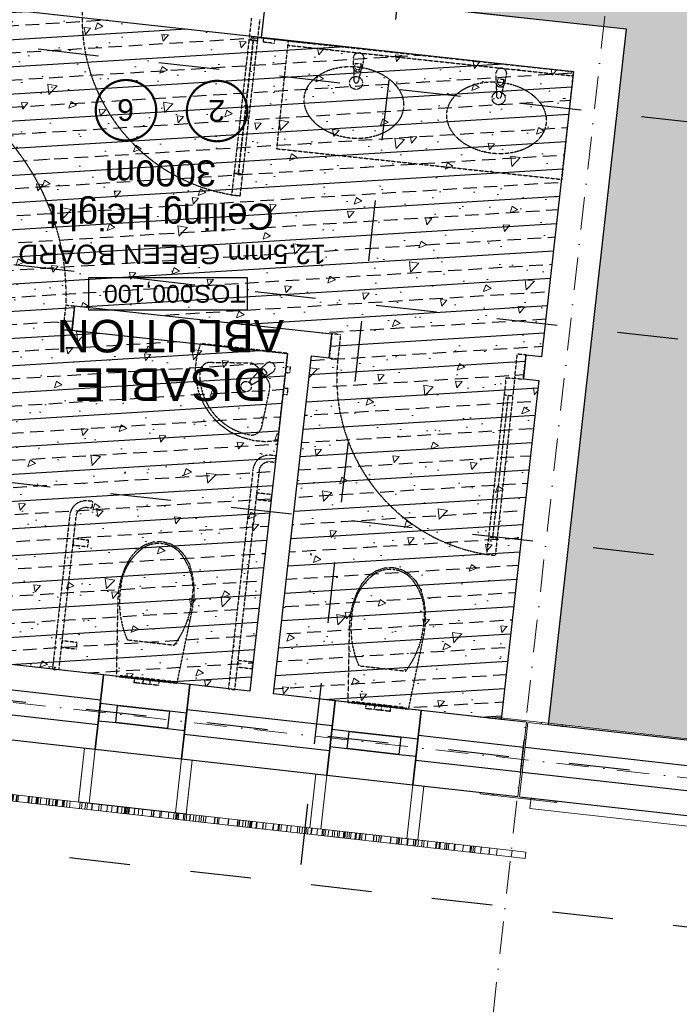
# Model space of a CAD drawing. Header units: millimetres. Extents: x -115474967 to 444143, y -74377 to 241828222.
# Tile 251 of 256: x -457285 to -454244, y 578606 to 583145. Entities that reach past the tile are written whole.
import ezdxf
from ezdxf.enums import TextEntityAlignment as Align

# ---------------------------------------------------------------- set-up
doc = ezdxf.new("R2010")
doc.units = ezdxf.units.MM
doc.header["$MEASUREMENT"] = 0
for name, pattern in [('( Dashed )', [0.75, 0.5, -0.25]), ('Block C$0$DASHED2', [0.375, 0.25, -0.125]), ('Dashed', [280, 140, -140]), ('Dot & Dashed', [280, 150, -60, 0, -70]), ('PHANTOM', [2.5, 1.25, -0.25, 0.25, -0.25, 0.25, -0.25])]:
    doc.linetypes.add(name, pattern=pattern)
for name, color, linetype in [('0-HACH', 9, 'Continuous'), ('00-1 FloorFinish', 1, 'Continuous'), ('00-1 FloorLevel', 7, 'Continuous'), ('00-2 Roof Lines', 8, 'Dashed'), ('00-2 Walls', 4, 'Continuous'), ('00-2 Windows', 1, 'Continuous'), ('00-3 Elev 01', 7, 'Continuous'), ('00-5 Grid 01', 9, 'PHANTOM'), ('A-DOOR NUMBERS', 7, 'Continuous')]:
    doc.layers.add(name, color=color, linetype=linetype)
for name, color, linetype, lineweight in [('00-1 Labels', 4, 'Continuous', 35), ('1HATCH', 8, 'Continuous', 0), ('2 Windows', 1, 'Continuous', 25), ('A_BEAMS_Pen_No__3', 7, 'Continuous', 15), ('A_COLUMNS_Pen_No__3', 7, 'Continuous', 15), ('B_FURN FIXED_Pen_No__86', 255, 'Continuous', 20)]:
    doc.layers.add(name, color=color, linetype=linetype, lineweight=lineweight)
doc.layers.add('0_cons_01', color=40, linetype='Continuous', lineweight=0, plot=False)
doc.layers.add('A_COLUMNS_Pen_No__7', color=7, linetype='Continuous', lineweight=5, true_color=0x3f3f3f)
doc.styles.add('ARIAL', font='arial.ttf')
doc.styles.add('GENERATED_STYLE_2', font='arial.ttf')

# ---------------------------------------------------------------- blocks, each defined once
blk = doc.blocks.new('LASER CUT SCREEN[7]', base_point=(-27509.6, 77928.2))
at = {"layer": 'A_BEAMS_Pen_No__3', "color": 7, "linetype": 'Continuous', "lineweight": 15}
for p, q in [((-30292.2, 78239.9), (-30288.9, 78269.8)), ((-30225, 78262.6), (-30288.9, 78269.8)), ((-30228.4, 78232.8), (-30292.2, 78239.9)), ((-30228.4, 78232.8), (-30225, 78262.6)), ((-29323.8, 78131.4), (-30228.4, 78232.8)), ((-29320.5, 78161.2), (-30225, 78262.6)), ((-30159.9, 78225.1), (-30156.6, 78254.9)), ((-30126.7, 78221.4), (-30123.4, 78251.2)), ((-30125.2, 78221.2), (-30121.9, 78251)), ((-30087, 78217), (-30083.7, 78246.8)), ((-30086.9, 78216.9), (-30083.6, 78246.8)), ((-30058.5, 78213.8), (-30055.1, 78243.6)), ((-30051, 78212.9), (-30047.6, 78242.7)), ((-30042.6, 78212), (-30039.2, 78241.8)), ((-30040.5, 78211.7), (-30037.2, 78241.6)), ((-30037.5, 78211.4), (-30034.1, 78241.2)), ((-30004.2, 78207.7), (-30000.8, 78237.5)), ((-29966.9, 78203.5), (-29963.5, 78233.3)), ((-29965.4, 78203.3), (-29962, 78233.1)), ((-29963.1, 78203.1), (-29959.8, 78232.9)), ((-29936.9, 78200.1), (-29933.5, 78229.9)), ((-29930, 78199.4), (-29926.7, 78229.2)), ((-29928.2, 78199.2), (-29924.9, 78229)), ((-29927.5, 78199.1), (-29924.2, 78228.9)), ((-29920.6, 78198.3), (-29917.2, 78228.1)), ((-29898.5, 78195.8), (-29895.2, 78225.6)), ((-29897, 78195.7), (-29893.6, 78225.5)), ((-29893.9, 78195.3), (-29890.6, 78225.1)), ((-29882.6, 78194.1), (-29879.3, 78223.9)), ((-29879.4, 78193.7), (-29876.1, 78223.5)), ((-29840, 78189.3), (-29836.6, 78219.1)), ((-29823.8, 78187.5), (-29820.5, 78217.3)), ((-29813.9, 78186.3), (-29810.5, 78216.2)), ((-29797, 78184.5), (-29793.7, 78214.3)), ((-29786.4, 78183.3), (-29783.1, 78213.1)), ((-29784, 78183), (-29780.7, 78212.8)), ((-29775.7, 78182.1), (-29772.4, 78211.9)), ((-29750.2, 78179.2), (-29746.8, 78209)), ((-29747.1, 78178.9), (-29743.7, 78208.7)), ((-29720.6, 78175.9), (-29717.3, 78205.7)), ((-29710.5, 78174.8), (-29707.2, 78204.6)), ((-29705.5, 78174.2), (-29702.2, 78204)), ((-29698.7, 78173.4), (-29695.3, 78203.3)), ((-29671.5, 78170.4), (-29668.1, 78200.2)), ((-29669.7, 78170.2), (-29666.4, 78200)), ((-29626.1, 78165.3), (-29622.7, 78195.1)), ((-29625.2, 78165.2), (-29621.9, 78195)), ((-29617, 78164.3), (-29613.6, 78194.1)), ((-29605.6, 78163), (-29602.3, 78192.8)), ((-29605.1, 78162.9), (-29601.7, 78192.8)), ((-29593.1, 78161.6), (-29589.8, 78191.4)), ((-29591.7, 78161.4), (-29588.3, 78191.3)), ((-29554.7, 78157.3), (-29551.3, 78187.1)), ((-29537.1, 78155.3), (-29533.8, 78185.2)), ((-29529.9, 78154.5), (-29526.5, 78184.3)), ((-29526.1, 78154.1), (-29522.8, 78183.9)), ((-29511.2, 78152.4), (-29507.9, 78182.2)), ((-29507.3, 78152), (-29503.9, 78181.8)), ((-29487.3, 78149.8), (-29484, 78179.6)), ((-29479.5, 78148.9), (-29476.2, 78178.7)), ((-29469.4, 78147.7), (-29466.1, 78177.6)), ((-29460.3, 78146.7), (-29457, 78176.5)), ((-29456.1, 78146.3), (-29452.8, 78176.1)), ((-29453.2, 78145.9), (-29449.9, 78175.7)), ((-29432.6, 78143.6), (-29429.3, 78173.4)), ((-29425.5, 78142.8), (-29422.1, 78172.6)), ((-29411.8, 78141.3), (-29408.4, 78171.1)), ((-29402.2, 78140.2), (-29398.8, 78170)), ((-29383.3, 78138.1), (-29380, 78167.9)), ((-29369.3, 78136.5), (-29365.9, 78166.3)), ((-29362.4, 78135.8), (-29359.1, 78165.6)), ((-29356.7, 78135.1), (-29353.4, 78164.9)), ((-29354.4, 78134.9), (-29351, 78164.7)), ((-29332, 78132.4), (-29328.7, 78162.2)), ((-29130.4, 78109.8), (-29323.8, 78131.4)), ((-29127, 78139.6), (-29320.5, 78161.2)), ((-29306.5, 78129.5), (-29303.2, 78159.3)), ((-29304.2, 78129.2), (-29300.9, 78159.1)), ((-29288.3, 78127.5), (-29284.9, 78157.3)), ((-29281.6, 78126.7), (-29278.3, 78156.5)), ((-29262.3, 78124.5), (-29259, 78154.4)), ((-29250.4, 78123.2), (-29247, 78153)), ((-29241.4, 78122.2), (-29238.1, 78152)), ((-29210.6, 78118.8), (-29207.3, 78148.6)), ((-29192.7, 78116.7), (-29189.4, 78146.6)), ((-29191.7, 78116.6), (-29188.4, 78146.4)), ((-29166, 78113.7), (-29162.6, 78143.6)), ((-29156.5, 78112.7), (-29153.1, 78142.5)), ((-29153.2, 78112.3), (-29149.9, 78142.1)), ((-29152.2, 78112.2), (-29148.8, 78142)), ((-29151.6, 78112.1), (-29148.2, 78142)), ((-29130.5, 78109.8), (-29127.2, 78139.6)), ((-29128.2, 78109.5), (-29124.9, 78139.3)), ((-28147.9, 78029.9), (-29127, 78139.6)), ((-29094.6, 78105.8), (-29091.3, 78135.6)), ((-29083.3, 78104.5), (-29080, 78134.3)), ((-29080.8, 78104.2), (-29077.5, 78134)), ((-29053.4, 78101.1), (-29050.1, 78131)), ((-29050.9, 78100.9), (-29047.6, 78130.7)), ((-28151.3, 78000.1), (-29130.4, 78109.8)), ((-29029.7, 78098.5), (-29026.4, 78128.3)), ((-29025.3, 78098), (-29022, 78127.8)), ((-29020.9, 78097.5), (-29017.6, 78127.3)), ((-29014.3, 78096.7), (-29010.9, 78126.6)), ((-29013.2, 78096.6), (-29009.9, 78126.4)), ((-29001.7, 78095.3), (-28998.3, 78125.2)), ((-28989.4, 78094), (-28986.1, 78123.8)), ((-28973.3, 78092.2), (-28969.9, 78122)), ((-28972.7, 78092.1), (-28969.3, 78121.9)), ((-28965.6, 78091.3), (-28962.3, 78121.1)), ((-28964.6, 78091.2), (-28961.3, 78121)), ((-28922.9, 78086.5), (-28919.5, 78116.3)), ((-28921.9, 78086.4), (-28918.6, 78116.2)), ((-28878.3, 78081.5), (-28875, 78111.3)), ((-28872.6, 78080.9), (-28869.2, 78110.7)), ((-28871.9, 78080.8), (-28868.6, 78110.6)), ((-28860.4, 78079.5), (-28857, 78109.3)), ((-28858.5, 78079.3), (-28855.2, 78109.1)), ((-28817.7, 78074.7), (-28814.4, 78104.5)), ((-28808.3, 78073.7), (-28805, 78103.5)), ((-28797.1, 78072.4), (-28793.8, 78102.2)), ((-28787.5, 78071.3), (-28784.1, 78101.2)), ((-28772.9, 78069.7), (-28769.5, 78099.5)), ((-28762.1, 78068.5), (-28758.7, 78098.3)), ((-28746.4, 78066.7), (-28743, 78096.5)), ((-28745.6, 78066.6), (-28742.3, 78096.5)), ((-28745.2, 78066.6), (-28741.8, 78096.4)), ((-28729.2, 78064.8), (-28725.8, 78094.6)), ((-28721.3, 78063.9), (-28717.9, 78093.7)), ((-28715.6, 78063.3), (-28712.2, 78093.1)), ((-28692.6, 78060.7), (-28689.3, 78090.5)), ((-28690.8, 78060.5), (-28687.5, 78090.3)), ((-28685.5, 78059.9), (-28682.2, 78089.7)), ((-28684.1, 78059.8), (-28680.8, 78089.6)), ((-28683.1, 78059.6), (-28679.7, 78089.5)), ((-28680.6, 78059.4), (-28677.3, 78089.2)), ((-28670.4, 78058.2), (-28667.1, 78088)), ((-28646.6, 78055.5), (-28643.2, 78085.4)), ((-28613, 78051.8), (-28609.6, 78081.6)), ((-28606, 78051), (-28602.6, 78080.8)), ((-28578.4, 78047.9), (-28575.1, 78077.7)), ((-28576.4, 78047.7), (-28573, 78077.5)), ((-28568.1, 78046.8), (-28564.8, 78076.6)), ((-28527.1, 78042.2), (-28523.7, 78072)), ((-28507.5, 78040), (-28504.2, 78069.8)), ((-28490, 78038), (-28486.7, 78067.8)), ((-28489, 78037.9), (-28485.7, 78067.7)), ((-28488.9, 78037.9), (-28485.6, 78067.7)), ((-28488.8, 78037.9), (-28485.5, 78067.7)), ((-28465.6, 78035.3), (-28462.2, 78065.1)), ((-28462.5, 78034.9), (-28459.1, 78064.7)), ((-28455.9, 78034.2), (-28452.6, 78064)), ((-28455.1, 78034.1), (-28451.7, 78063.9)), ((-28450.2, 78033.5), (-28446.9, 78063.4)), ((-28446.8, 78033.2), (-28443.5, 78063)), ((-28443.9, 78032.8), (-28440.6, 78062.7)), ((-28431.9, 78031.5), (-28428.5, 78061.3)), ((-28412.6, 78029.3), (-28409.3, 78059.1)), ((-28409.5, 78029), (-28406.1, 78058.8)), ((-28384.8, 78026.2), (-28381.5, 78056)), ((-28363.3, 78023.8), (-28359.9, 78053.6)), ((-28335.5, 78020.7), (-28332.2, 78050.5)), ((-28324.7, 78019.5), (-28321.4, 78049.3)), ((-28294.9, 78016.1), (-28291.6, 78046)), ((-28293, 78015.9), (-28289.6, 78045.7)), ((-28292.4, 78015.9), (-28289.1, 78045.7)), ((-28270.9, 78013.5), (-28267.6, 78043.3)), ((-28262.9, 78012.6), (-28259.5, 78042.4)), ((-28246.3, 78010.7), (-28242.9, 78040.5)), ((-28238.2, 78009.8), (-28234.8, 78039.6)), ((-28191.5, 78004.6), (-28188.1, 78034.4)), ((-28178.2, 78003.1), (-28174.8, 78032.9)), ((-28177.6, 78003), (-28174.3, 78032.8)), ((-28164.8, 78001.6), (-28161.5, 78031.4)), ((-28161.2, 78001.2), (-28157.9, 78031)), ((-28159, 78000.9), (-28155.6, 78030.7)), ((-28158.2, 78000.8), (-28154.9, 78030.6)), ((-27509.6, 77928.2), (-28151.3, 78000.1)), ((-27506.3, 77958), (-28147.9, 78029.9)), ((-28133.9, 77998.1), (-28130.6, 78027.9)), ((-28133.6, 77998.1), (-28130.2, 78027.9)), ((-28128, 77997.4), (-28124.7, 78027.3)), ((-28125.6, 77997.2), (-28122.3, 78027)), ((-28113.4, 77995.8), (-28110.1, 78025.6)), ((-28098.1, 77994.1), (-28094.8, 78023.9)), ((-28095, 77993.7), (-28091.6, 78023.6)), ((-28084.2, 77992.5), (-28080.9, 78022.4)), ((-28055.8, 77989.4), (-28052.4, 78019.2)), ((-28045.8, 77988.2), (-28042.4, 78018)), ((-28042.9, 77987.9), (-28039.6, 78017.7)), ((-28040.1, 77987.6), (-28036.8, 78017.4)), ((-28036.5, 77987.2), (-28033.1, 78017)), ((-28036, 77987.1), (-28032.7, 78017)), ((-28016.6, 77985), (-28013.3, 78014.8)), ((-28004.6, 77983.6), (-28001.3, 78013.4)), ((-28004.1, 77983.6), (-28000.7, 78013.4)), ((-27999.3, 77983), (-27996, 78012.8)), ((-27952.8, 77977.8), (-27949.5, 78007.6)), ((-27947.6, 77977.2), (-27944.3, 78007)), ((-27944.8, 77976.9), (-27941.5, 78006.7)), ((-27931, 77975.4), (-27927.6, 78005.2)), ((-27930.7, 77975.3), (-27927.4, 78005.2)), ((-27925.9, 77974.8), (-27922.6, 78004.6)), ((-27918, 77973.9), (-27914.7, 78003.7)), ((-27902.4, 77972.2), (-27899.1, 78002)), ((-27879.4, 77969.6), (-27876.1, 77999.4)), ((-27861.2, 77967.5), (-27857.8, 77997.4)), ((-27861, 77967.5), (-27857.7, 77997.3)), ((-27856.3, 77967), (-27852.9, 77996.8)), ((-27851.5, 77966.5), (-27848.2, 77996.3)), ((-27844.3, 77965.7), (-27840.9, 77995.5)), ((-27837.8, 77964.9), (-27834.4, 77994.7)), ((-27826, 77963.6), (-27822.6, 77993.4)), ((-27823.3, 77963.3), (-27819.9, 77993.1)), ((-27812, 77962), (-27808.7, 77991.9)), ((-27798.2, 77960.5), (-27794.9, 77990.3)), ((-27791.3, 77959.7), (-27788, 77989.5)), ((-27787.2, 77959.3), (-27783.9, 77989.1)), ((-27775.4, 77957.9), (-27772.1, 77987.8)), ((-27754.8, 77955.6), (-27751.4, 77985.4)), ((-27754.4, 77955.6), (-27751.1, 77985.4)), ((-27745.8, 77954.6), (-27742.5, 77984.4)), ((-27745.2, 77954.6), (-27741.9, 77984.4)), ((-27740.7, 77954), (-27737.4, 77983.9)), ((-27722.9, 77952.1), (-27719.6, 77981.9)), ((-27699.6, 77949.4), (-27696.2, 77979.3)), ((-27681.5, 77947.4), (-27678.2, 77977.2)), ((-27678.7, 77947.1), (-27675.3, 77976.9)), ((-27660.5, 77945.1), (-27657.2, 77974.9)), ((-27660.1, 77945), (-27656.8, 77974.8)), ((-27650.3, 77943.9), (-27646.9, 77973.7)), ((-27642.1, 77943), (-27638.8, 77972.8)), ((-27631.3, 77941.8), (-27627.9, 77971.6)), ((-27629.7, 77941.6), (-27626.3, 77971.4)), ((-27619.8, 77940.5), (-27616.5, 77970.3)), ((-27617.2, 77940.2), (-27613.9, 77970)), ((-27583.9, 77936.5), (-27580.6, 77966.3)), ((-27573.5, 77935.3), (-27570.1, 77965.1)), ((-27509.6, 77928.2), (-27506.3, 77958))]:
    blk.add_line(p, q, dxfattribs=at)
blk = doc.blocks.new('IPE Column 20[91]', base_point=(-30278.5, 77813.6))
at = {"layer": 'A_COLUMNS_Pen_No__7', "linetype": 'Continuous', "lineweight": 5, "true_color": 0x3f3f3f}
h = blk.add_hatch(dxfattribs=at)
h.set_pattern_fill('STEEL', color=250, style=0, pattern_type=2)
h.set_pattern_definition([(45, (0, 0), (-159.099, 159.099), []), (45, (-53.03, 53.03), (-159.099, 159.099), [])])
h.paths.add_polyline_path([(-30475.8, 77655.5), (-30122.1, 77615.1), (-30121.3, 77622), (-30294.6, 77641.9), (-30255.4, 77984.6), (-30082.1, 77964.8), (-30081.3, 77971.7), (-30434.9, 78012.2), (-30435.7, 78005.3), (-30262.4, 77985.4), (-30301.6, 77642.7), (-30475, 77662.5)])
at = {"layer": 'A_COLUMNS_Pen_No__3', "color": 7, "linetype": 'Continuous', "lineweight": 15}
for p, q in [((-30434.9, 78012.2), (-30435.7, 78005.3)), ((-30435.7, 78005.3), (-30262.4, 77985.4)), ((-30081.3, 77971.7), (-30434.9, 78012.2)), ((-30262.4, 77985.4), (-30301.6, 77642.7)), ((-30294.6, 77641.9), (-30255.4, 77984.6)), ((-30255.4, 77984.6), (-30082.1, 77964.8)), ((-30082.1, 77964.8), (-30081.3, 77971.7)), ((-30475, 77662.5), (-30475.8, 77655.5)), ((-30475.8, 77655.5), (-30122.1, 77615.1)), ((-30301.6, 77642.7), (-30475, 77662.5)), ((-30121.3, 77622), (-30294.6, 77641.9)), ((-30122.1, 77615.1), (-30121.3, 77622))]:
    blk.add_line(p, q, dxfattribs=at)
blk = doc.blocks.new('Room Tags')
at = {"layer": '00-1 FloorLevel', "color": 2}
blk.add_lwpolyline([(-571.3, -75.7), (646.5, -75.7), (646.5, -324.7), (-571.3, -324.7)], close=True, dxfattribs=at)
at = {"layer": '00-1 FloorFinish', "style": 'ARIAL'}
blk.add_attdef('F-FINISH', text='', height=150, dxfattribs=at).set_placement((5.1, -578), align=Align.CENTER)
at = {"layer": '00-1 FloorLevel', "style": 'ARIAL'}
blk.add_text('TOS:', height=136.36, dxfattribs=at).set_placement((-557.4, -200.2), align=Align.MIDDLE_LEFT)
blk.add_attdef('000,000', text='', height=136.4, dxfattribs=at).set_placement((606.9, -200.2), align=Align.MIDDLE_RIGHT)
at = {"layer": '00-1 Labels', "style": 'ARIAL'}
for tag, p in [('ROOM1?', (19, 746.2)), ('ROOM2?', (19, 373.1)), ('ROOM3?', (19, 0))]:
    blk.add_attdef(tag, text='', height=250, dxfattribs=at).set_placement(p, align=Align.CENTER)
blk = doc.blocks.new('123')
at = {"layer": '0-HACH', "ltscale": 5, "true_color": 0x939598, "transparency": 33554559}
h = blk.add_hatch(dxfattribs=at)
h.set_pattern_fill('BRASS', color=252, scale=500, angle=3.5)
h.set_pattern_definition([(3.5, (94749.18, -121076.4), (-7.63107, 124.76685), []), (3.5, (94745.37, -121014.02), (-7.63107, 124.76685), [62.5, -31.25])])
h.paths.add_polyline_path([(64571.6, -43447.9), (65620.7, -43565.7), (65445.8, -45123.7), (65363.4, -45114.8), (65351.5, -45224.1), (66537.3, -45352.7), (66549.1, -45243.4), (65555.2, -45135.6), (65730, -43577.6), (67916.2, -43822.9), (67742.5, -45372.8), (67643.1, -45362.3), (67630.8, -45471.6), (67730.2, -45482.8), (67582.4, -46804), (64236.9, -46434.9), (64384.3, -45119.3), (64456.8, -45127.1), (64468.6, -45017.8), (64396.6, -45009.9)])
at = {"layer": '1HATCH', "true_color": 0x636466, "transparency": 33554687}
h = blk.add_hatch(dxfattribs=at)
h.set_pattern_fill('AR-SAND', color=251, scale=50)
h.set_pattern_definition([(37.5, (94749.184, -121076.4), (-3.14967, 96.34119), [0, -76, 0, -85, 0, -81.25]), (7.5, (94749.18, -121076.4), (88.48884, 141.1073), [0, -41, 0, -68.5, 0, -26.25]), (327.5, (94687.68, -121076.4), (155.70709, 0.28295), [0, -25, 0, -90, 0, -117.5]), (317.5, (94687.68, -121076.4), (150.30633, 43.88378), [0, -12.5, 0, -59, 0, -67.5])])
h.paths.add_polyline_path([(47003.1, -53356.4), (46704.3, -49001), (46701, -48950), (49324.1, -48778.4), (49180.8, -46587.6), (49234.6, -46583.9), (49228.2, -46493.1), (54727.9, -47109.3), (54815.4, -46328.3), (55255.1, -42403.9), (64352.2, -43429.9), (63993.7, -46630), (65194.1, -46764.5), (65194.1, -52845.5), (47276.6, -52663.5), (47330.4, -53334.5)])
h = blk.add_hatch(dxfattribs=at)
h.set_pattern_fill('AR-CONC', color=251, scale=50)
h.set_pattern_definition([(50, (94749.18, -121076.4), (358.6301, -31.3761), [37.5, -412.5]), (355, (94749.2, -121076.4), (-69.3757, 376.096), [30, -330]), (100.45144, (94779.07, -121079), (289.2544, 344.72), [31.8701, -350.571]), (46.1842, (94749.2, -120976.4), (533.6207, -82.7596), [56.25, -618.75]), (96.6356, (94793.65, -120983.3), (467.331, 487.0593), [47.805, -525.857]), (351.1842, (94749.2, -120976.4), (467.331, 487.0593), [45, -495]), (21, (94799.18, -121001.4), (298.4535, -201.3094), [37.5, -412.5]), (326, (94799.2, -121001.4), (121.6577, 362.575), [30, -330]), (71.45144, (94824.06, -121018.18), (420.1112, 161.2656), [31.8701, -350.571]), (37.5, (94749.18, -121076.4), (6.07993, 166.44693), [0, -326, 0, -335, 0, -331.25]), (7.5, (94749.18, -121076.4), (131.53477, 197.20586), [0, -191, 0, -318.5, 0, -126.25]), (327.5, (94637.68, -121076.4), (266.91122, -11.27744), [0, -125, 0, -390, 0, -517.5]), (317.5, (94587.68, -121076.4), (291.5931, 50.0525), [0, -162.5, 0, -259, 0, -367.5])])
h.paths.add_polyline_path([(64571.6, -43447.6), (65620.7, -43565.3), (65445.9, -45123.4), (65363.5, -45114.4), (65351.5, -45223.8), (66537.3, -45352.4), (66549.2, -45243), (65555.2, -45135.2), (65730.1, -43577.2), (67916.3, -43822.5), (67742.6, -45372.4), (67643.1, -45362), (67630.9, -45471.3), (67730.3, -45482.4), (67582.4, -46803.6), (64236.9, -46434.5), (64384.4, -45118.9), (64456.8, -45126.8), (64468.7, -45017.4), (64396.6, -45009.6)])
at = {"layer": '00-2 Roof Lines', "ltscale": 2}
for p, q in [((49030, -40845.1), (79920, -44306.3)), ((48953.3, -41529.9), (79843.3, -44991.1)), ((48842, -42523.6), (79731.9, -45984.9)), ((64091.7, -55301.2), (65504.7, -42691.1)), ((48730.6, -43517.4), (79620.6, -46978.7)), ((48619.2, -44511.2), (79509.2, -47972.4))]:
    blk.add_line(p, q, dxfattribs=at)
at = {"layer": '00-2 Roof Lines', "linetype": '( Dashed )'}
for p, q in [((65081.1, -43504.9), (65083.3, -43485)), ((65083.3, -43485), (65099.9, -43486.8)), ((65099.9, -43486.8), (65124.1, -43489.6)), ((65121.9, -43509.4), (65124.1, -43489.6)), ((65124.1, -43489.6), (65128.7, -43490.1)), ((65128.7, -43490.1), (65140, -43491.3)), ((65081.1, -43504.9), (65097.7, -43506.7)), ((65097.7, -43506.7), (65121.9, -43509.4)), ((65121.9, -43509.4), (65126.5, -43510)), ((65126.5, -43510), (65137.8, -43511.2)), ((65137.8, -43511.2), (65149, -43512.5)), ((65140, -43491.3), (65151.2, -43492.6)), ((65149, -43512.5), (65153.7, -43513)), ((65151.2, -43492.6), (65155.9, -43493.1)), ((65153.7, -43513), (65155.9, -43493.1)), ((65153.7, -43513), (65177.8, -43515.7)), ((65155.9, -43493.1), (65180, -43495.8)), ((65177.8, -43515.7), (65194.4, -43517.6)), ((65180, -43495.8), (65196.6, -43497.7)), ((65194.4, -43517.6), (65196.6, -43497.7)), ((66148.4, -43624.5), (66150.7, -43604.6)), ((66148.4, -43624.5), (66165, -43626.3)), ((66150.7, -43604.6), (66167.2, -43606.4)), ((66165, -43626.3), (66189.2, -43629)), ((66167.2, -43606.4), (66191.4, -43609.1)), ((66189.2, -43629), (66191.4, -43609.1)), ((66191.4, -43609.1), (66196.1, -43609.7)), ((66196.1, -43609.7), (66207.3, -43610.9)), ((66207.3, -43610.9), (66218.5, -43612.2)), ((66218.5, -43612.2), (66223.2, -43612.7)), ((66221, -43632.6), (66223.2, -43612.7)), ((66223.2, -43612.7), (66247.4, -43615.4)), ((66247.4, -43615.4), (66263.9, -43617.3)), ((66261.7, -43637.2), (66263.9, -43617.3)), ((65118.5, -43683.2), (65010.2, -43671)), ((66189.2, -43629), (66193.8, -43629.5)), ((66193.8, -43629.5), (66205.1, -43630.8)), ((66205.1, -43630.8), (66216.3, -43632.1)), ((66216.3, -43632.1), (66221, -43632.6)), ((66221, -43632.6), (66245.1, -43635.3)), ((66245.1, -43635.3), (66261.7, -43637.2)), ((65226.8, -43695.3), (65118.5, -43683.2)), ((66185.8, -43802.8), (66077.5, -43790.6)), ((66294.1, -43814.9), (66185.8, -43802.8)), ((64508.7, -45019.6), (64598, -44204.5)), ((64548.5, -45024), (64637.8, -44208.9)), ((64637.8, -44208.9), (64598, -44204.5)), ((64609.2, -44286.2), (64537.3, -44942.3)), ((64629, -44288.4), (64589.3, -44284)), ((65674.1, -44798.3), (65637.8, -44970.1)), ((64557.2, -44944.5), (64517.4, -44940.1)), ((64468.9, -45015.3), (64456.4, -45129.6)), ((64468.9, -45015.3), (64508.7, -45019.6)), ((64508.7, -45019.6), (64496.2, -45133.9)), ((64548.5, -45024), (64508.7, -45019.6)), ((65648.9, -45043.4), (65660.5, -45034.2)), ((65665.8, -45064.7), (65648.9, -45043.4)), ((65677.5, -45055.4), (65665.8, -45064.7)), ((65311.3, -45223.2), (65323.8, -45108.9)), ((65323.8, -45108.9), (65363.6, -45113.3)), ((65351.1, -45227.6), (65363.6, -45113.3)), ((65910.2, -45094.5), (65734.8, -45091.7)), ((64496.2, -45133.9), (64456.4, -45129.6)), ((65351.1, -45227.6), (65311.3, -45223.2)), ((66549.8, -45239.6), (66537.3, -45353.9)), ((66549.8, -45239.6), (66589.6, -45243.9)), ((66589.6, -45243.9), (66577.1, -45358.2)), ((66577.1, -45358.2), (66537.3, -45353.9)), ((65773.7, -45862), (65762.6, -45961.4)), ((65813.5, -45866.4), (65773.7, -45862)), ((65802.3, -45965.8), (65813.5, -45866.4)), ((64290.3, -45937.8), (64236.9, -46434.9)), ((65605.1, -46079.1), (64290.3, -45937.8)), ((65782.5, -45963.6), (65713.5, -46579.7)), ((65762.6, -45961.4), (65802.3, -45965.8)), ((65605.1, -46079.1), (65551.7, -46576.2)), ((64559.5, -46399.3), (64561.1, -46384.5)), ((64588.2, -46387.4), (64586.6, -46402.2)), ((65551.7, -46576.2), (64236.9, -46434.9)), ((65553.8, -46556.3), (64239, -46415)), ((64586.6, -46402.2), (64559.5, -46399.3)), ((65216.9, -46469.9), (65218.5, -46455.1)), ((65244, -46472.8), (65216.9, -46469.9)), ((65245.6, -46458), (65244, -46472.8)), ((65615.4, -46583.9), (65617.6, -46565)), ((65617.6, -46565), (65667.2, -46570.5)), ((65667.2, -46570.5), (65665.1, -46589.4)), ((65693.6, -46577.5), (65682.5, -46676.9)), ((65733.4, -46582), (65693.6, -46577.5)), ((65722.3, -46681.3), (65733.4, -46582))]:
    blk.add_line(p, q, dxfattribs=at)
at = {"layer": '00-2 Roof Lines', "linetype": '( Dashed )', "flags": 128}
for points in [[(64918.9, -43942.9), (64925.7, -43993.8), (64939.4, -44042.5), (64960.7, -44082.3), (64990.3, -44114.4), (65026.4, -44136.5), (65066.5, -44147.2), (65108, -44145.6), (65148, -44132), (65184.1, -44107.4), (65213.6, -44073.3), (65237.8, -44028.7), (65255.6, -43980.7), (65266.8, -43930.3), (65271, -43878.7), (65277.9, -43526.9), (64997.7, -43495.5), (64926.5, -43840.1), (64919.2, -43891.3)], [(65260, -43524.9), (65015.5, -43497.5), (65015, -43502.5), (65259.4, -43529.9)], [(65986.2, -44062.5), (65993, -44113.4), (66006.7, -44162.1), (66028, -44201.9), (66057.6, -44234), (66093.7, -44256.1), (66133.8, -44266.8), (66175.3, -44265.2), (66215.4, -44251.6), (66251.4, -44227), (66281, -44192.9), (66305.1, -44148.3), (66322.9, -44100.3), (66334.1, -44049.9), (66338.3, -43998.3), (66345.2, -43646.5), (66065, -43615.1), (65993.8, -43959.7), (65986.5, -44010.9)], [(66327.3, -43644.5), (66082.8, -43617.1), (66082.3, -43622.1), (66326.8, -43649.5)], [(65715, -43711.7), (65783.6, -43719.4), (65786.9, -43689.6), (65718.3, -43681.9)], [(66526, -43802.6), (66594.6, -43810.3), (66597.9, -43780.5), (66529.4, -43772.8)], [(66473.1, -44274), (66541.7, -44281.7), (66545, -44251.9), (66476.5, -44244.2)], [(65628.3, -44484.4), (65696.8, -44492.1), (65700.2, -44462.3), (65631.6, -44454.6)], [(65957, -45180.7), (65974.3, -45125.4), (65981.5, -45067.9), (65978.4, -45010), (65965.2, -44953.6), (65942.2, -44900.4), (65910.2, -44852.1), (65870.2, -44810.2), (65823.4, -44776), (65771.4, -44750.7), (65715.6, -44734.9), (65658, -44729.2), (65600.3, -44733.8), (65555.2, -45135.6)], [(65573.2, -44975.1), (65576.2, -44948.3), (65556.3, -44946), (65553.3, -44972.9)], [(65562.1, -45074.5), (65565.1, -45047.6), (65545.2, -45045.4), (65542.2, -45072.2)]]:
    blk.add_lwpolyline(points, close=True, dxfattribs=at)
for points in [[(65714.9, -44599.8), (65828.4, -43588.6), (65798.6, -43585.3), (65685.1, -44596.4, -0.414214), (65635.4, -44636.1), (65611.5, -44633.5), (65608.2, -44663.3), (65632.1, -44665.9, 0.414214), (65714.9, -44599.8)], [(66559.8, -44389.4), (66639.5, -43679.5), (66609.6, -43676.1), (66530, -44386, -0.414214), (66480.2, -44425.7), (66456.4, -44423), (66453, -44452.9), (66476.9, -44455.5, 0.414214), (66559.8, -44389.4)], [(65653.5, -45089.1), (65683.8, -45059.8, 0.12102), (65689.2, -45051.3), (65726.4, -45013.1, 0.882566), (65712.6, -44995.8), (65667.1, -45023.6, 0.12102), (65657.6, -45027), (65622.3, -45050.1, 1)], [(64595.3, -46428.1), (64595.8, -46386, 0.12102), (64593.5, -46376.2), (64592.6, -46322.9, 0.882566), (64570.5, -46320.5), (64558.3, -46372.4, 0.12102), (64554, -46381.5), (64545.5, -46422.8, 1)], [(65252.6, -46498.8), (65253.1, -46456.7, 0.12102), (65250.9, -46446.9), (65250, -46393.5, 0.882566), (65227.9, -46391.2), (65215.7, -46443.1, 0.12102), (65211.4, -46452.2), (65202.9, -46493.5, 1)]]:
    blk.add_lwpolyline(points, format="xyb", close=True, dxfattribs=at)
at = {"layer": '00-2 Roof Lines', "linetype": '( Dashed )'}
for points in [[(65762.6, -45961.4), (65693.6, -46577.5), (65713.5, -46579.7), (65782.5, -45963.6)], [(65782.5, -45963.6), (65713.5, -46579.7), (65733.4, -46582), (65802.3, -45965.8)]]:
    blk.add_lwpolyline(points, close=True, dxfattribs=at)
for centre in [(64582.6, -46312.2), (65240, -46382.9)]:
    blk.add_circle(centre, 30, dxfattribs=at)
for centre, radius, start, end in [((64506.9, -45020.1), 821.8, 353.7985, 80.8356), ((65669, -45044.8), 13.6, 308.5972, 128.5972), ((65669.2, -45044.6), 21.1, 341.3682, 95.8262), ((67680.6, -45401.5), 1104.4, 177.754, 257.4248), ((65682.5, -46676.9), 820, 353.6147, 83.6147), ((64574.7, -46385.7), 21.1, 26.6357, 141.0937), ((64574.7, -46385.9), 13.6, 353.8647, 173.8647), ((65232.1, -46456.3), 21.1, 26.6357, 141.0937), ((65232, -46456.6), 13.6, 353.8647, 173.8647)]:
    blk.add_arc(centre, radius, start, end, dxfattribs=at)
for centre, major_axis, ratio, start_param, end_param in [((65351.1, -43925.5), (47.4, 422.9), 0.999377, 1.041392, 1.594412), ((64838.1, -43868), (47.4, 422.9), 0.999377, 4.688771, 5.241791), ((66418.4, -44045.1), (47.4, 422.9), 0.999377, 1.041392, 1.594412), ((65905.4, -43987.6), (47.4, 422.9), 0.999377, 4.688771, 5.241791), ((65180.8, -43930.9), (28.6, 255.5), 0.999377, 1.515065, 2.415654), ((65002.9, -43911), (28.6, 255.5), 0.999377, 3.867528, 4.768116), ((66248.1, -44050.5), (28.6, 255.5), 0.999377, 1.515065, 2.415654), ((66070.3, -44030.6), (28.6, 255.5), 0.999377, 3.867528, 4.768116), ((65083.7, -44001), (15.4, 137.7), 0.999377, 2.509088, 3.135732), ((65082.1, -44000.8), (15.4, 137.7), 0.999377, 3.147454, 3.774097), ((66151, -44120.6), (15.4, 137.7), 0.999377, 2.509088, 3.135732), ((66149.4, -44120.4), (15.4, 137.7), 0.999377, 3.147454, 3.774097), ((65722.3, -44808.5), (5.5, 49), 0.999372, 6.175569, 7.757508), ((65678.3, -45037.7), (31.5, 280.5), 0.999372, 4.796606, 6.20048), ((65689.6, -44981), (5.9, 52.6), 0.999372, 1.474323, 2.181444), ((65907.7, -44854.1), (34.1, 303.5), 0.999372, 2.204538, 2.507899), ((65735.6, -45038.8), (5.9, 52.6), 0.999372, 2.530551, 3.237673), ((65911, -45045.2), (5.5, 49), 0.999372, 3.237673, 4.819612)]:
    blk.add_ellipse(centre, major_axis=major_axis, ratio=ratio, start_param=start_param, end_param=end_param, dxfattribs=at)
for centre, major_axis, ratio in [((65746.6, -44982.7), (2.7, 23.7), 0.999372), ((64592.3, -46221.7), (-228.7, 24.6), 0.717391), ((65249.7, -46292.3), (-228.7, 24.6), 0.717391)]:
    blk.add_ellipse(centre, major_axis=major_axis, ratio=ratio, dxfattribs=at)
at = {"layer": '00-2 Walls'}
for p, q in [((64485.9, -43091), (63032.2, -42928.1)), ((64473.1, -43205.3), (63019.4, -43042.4)), ((64460.3, -43319.6), (63006.6, -43156.7)), ((64939, -43488.9), (64977.4, -43146.1)), ((64964.6, -43260.4), (64480.7, -43206.2)), ((65374.9, -43190.6), (65336.5, -43533.5)), ((62993.8, -43271), (64353, -43423.3)), ((66031.9, -43380), (65362.1, -43304.9)), ((66006.3, -43608.5), (66044.7, -43265.7)), ((64951.8, -43374.7), (64467.9, -43320.4)), ((64455.1, -43434.7), (64939, -43488.9)), ((66019.1, -43494.2), (65349.3, -43419.2)), ((68954.6, -43707.4), (66429.4, -43424.5)), ((65336.5, -43533.5), (65620.7, -43565.3)), ((65620.7, -43565.3), (65445.8, -45123.7)), ((65555.2, -45135.6), (65730, -43577.6)), ((65730, -43577.6), (66006.3, -43608.5)), ((68941.8, -43821.7), (66416.6, -43538.8)), ((65363.4, -45114.8), (65351.5, -45224.1)), ((65445.8, -45123.7), (65363.4, -45114.8)), ((66549.5, -45243.4), (65555.2, -45135.6)), ((65351.5, -45224.1), (66537.3, -45352.7)), ((66537.3, -45352.7), (66549.5, -45243.4))]:
    blk.add_line(p, q, dxfattribs=at)
for points in [[(64977.4, -43146.1), (64493.5, -43091.9)], [(66044.7, -43265.7), (65374.9, -43190.6)], [(66442.2, -43310.2), (66403.8, -43653.1), (67916.3, -43822.5)], [(68967.4, -43593.2), (66442.2, -43310.2)], [(64353, -43423.3), (63993.7, -46630), (65194.1, -46759)], [(64396.6, -45009.9), (64571.6, -43447.8)], [(64384.3, -45119.3), (64456.8, -45127.1), (64468.6, -45017.8), (64396.6, -45009.9)], [(64236.9, -46434.9), (64384.3, -45119.3)], [(65414.1, -46782.7), (65652.6, -46809.4), (65677.1, -46590.7), (65438.1, -46564)]]:
    blk.add_lwpolyline(points, dxfattribs=at)
at = {"layer": '00-2 Windows'}
for points in [[(64939, -43489), (65336.5, -43533.5), (65374.9, -43190.6), (64977.4, -43146.1)], [(64953.8, -43357.3), (65033.3, -43366.2), (65042.2, -43286.7), (64962.7, -43277.8)], [(65042.2, -43286.7), (65280.7, -43313.4), (65280.7, -43313.4), (65042.2, -43286.7)], [(66006.3, -43608.6), (66403.8, -43653.1), (66442.2, -43310.2), (66044.7, -43265.7)], [(65271.8, -43392.9), (65351.3, -43401.8), (65360.2, -43322.3), (65280.7, -43313.4)], [(65271.8, -43392.9), (65033.3, -43366.2), (65033.3, -43366.2), (65271.8, -43392.9)], [(66021.1, -43476.9), (66100.6, -43485.8), (66109.5, -43406.3), (66030, -43397.4)], [(66109.5, -43406.3), (66348, -43433), (66348, -43433), (66109.5, -43406.3)], [(66339.1, -43512.5), (66418.6, -43521.4), (66427.5, -43441.9), (66348, -43433)], [(66339.1, -43512.5), (66100.6, -43485.8), (66100.6, -43485.8), (66339.1, -43512.5)]]:
    blk.add_lwpolyline(points, close=True, dxfattribs=at)
at = {"layer": '00-3 Elev 01'}
blk.add_lwpolyline([(64571.6, -43447.9), (65620.7, -43565.7), (65445.8, -45123.7), (65363.4, -45114.8), (65351.5, -45224.1), (66537.3, -45352.7), (66549.1, -45243.4), (65555.2, -45135.6), (65730, -43577.6), (67916.2, -43822.9), (67742.5, -45372.8), (67643.1, -45362.3), (67630.8, -45471.6), (67730.2, -45482.8), (67582.4, -46804), (64236.9, -46434.9), (64384.3, -45119.3), (64456.8, -45127.1), (64468.6, -45017.8), (64396.6, -45009.9)], close=True, dxfattribs=at)
at = {"layer": '00-5 Grid 01', "linetype": 'Dot & Dashed', "lineweight": 5}
for p, q in [((31877.1, -39610.8), (80603.9, -45070.6)), ((64858, -39861.3), (62818.9, -58059.2))]:
    blk.add_line(p, q, dxfattribs=at)
at = {"layer": '0_cons_01'}
for p, q in [((65013.5, -43497.3), (65262, -43525.1)), ((66080.9, -43616.9), (66329.3, -43644.7))]:
    blk.add_line(p, q, dxfattribs=at)
for points in [[(47003.1, -53356.4), (46704.3, -49001), (46701, -48950), (49324.1, -48778.4), (49180.8, -46587.6), (49234.6, -46583.9), (49228.2, -46493.1), (54727.9, -47109.3), (54815.4, -46328.3), (55255.1, -42403.9), (64352.2, -43429.9), (63993.7, -46630), (65194.1, -46764.5), (65194.1, -52845.5), (47276.6, -52663.5), (47330.4, -53334.5)], [(65452.4, -42947.7), (65424.6, -43196), (64927.8, -43140.3), (64955.6, -42892)], [(66519.7, -43067.1), (66491.9, -43315.5), (65995.1, -43259.9), (66023, -43011.5)], [(66023, -43011.9), (65995.1, -43260.1), (66491.9, -43315.8), (66519.8, -43067.5)]]:
    blk.add_lwpolyline(points, close=True, dxfattribs=at)
for points in [[(64438.7, -43037.6), (63037.6, -42880.2)], [(65005.3, -42897.6), (64955.6, -42892.1)], [(64977.4, -43146.1), (65005.3, -42897.6)], [(65402.7, -42942.1), (65374.9, -43190.6)], [(65452.4, -42947.7), (65402.7, -42942.1)], [(66072.6, -43017.1), (66023, -43011.5)], [(66044.7, -43265.7), (66072.6, -43017.1)], [(64433.1, -43087.3), (64438.7, -43037.6)], [(66470.1, -43061.6), (66442.2, -43310.2)], [(66519.7, -43067.1), (66470.1, -43061.6)], [(65438.1, -46564), (64236.9, -46434.9)]]:
    blk.add_lwpolyline(points, dxfattribs=at)
at = {"layer": '2 Windows', "linetype": 'Block C$0$DASHED2', "ltscale": 25, "const_width": 10}
for points in [[(65741.1, -46253, -0.419873), (65883.2, -46113.6, -0.415645), (66019.9, -46256.3, -0.406733), (65880.7, -46392.4, -0.414635), (65741.1, -46253)], [(66161, -46256.7, -0.419873), (66303.1, -46117.3, -0.415645), (66439.9, -46260.1, -0.406733), (66300.7, -46396.1, -0.414635), (66161, -46256.7)]]:
    blk.add_lwpolyline(points, format="xyb", dxfattribs=at)
ref = blk.add_blockref('Room Tags', (66084.2, -45290.2), dxfattribs=dict(xscale=0.6000000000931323, yscale=0.6000000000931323, zscale=0.6000000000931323))
ref.add_attrib('ROOM2?', 'DISABLE', dxfattribs={"layer": '00-1 Labels', "height": 150, "style": 'ARIAL'}).set_placement((66095.6, -45066.3), align=Align.CENTER)
ref.add_attrib('ROOM3?', 'ABLUTION', dxfattribs={"layer": '00-1 Labels', "height": 150, "style": 'ARIAL'}).set_placement((66095.6, -45290.2), align=Align.CENTER)
ref.add_attrib('000,000', '000,100', dxfattribs={"layer": '00-1 FloorLevel', "height": 81.82, "style": 'ARIAL'}).set_placement((66401.8, -45410.3), align=Align.MIDDLE_RIGHT)
ref.add_attrib('F-FINISH', '12.5mm GREEN BOARD', dxfattribs={"layer": '00-1 FloorFinish', "height": 90, "style": 'ARIAL'}).set_placement((66087.2, -45637), align=Align.CENTER)
at = {"layer": '0_cons_01'}
for name, p in [('LASER CUT SCREEN[7]', (67239.6, -43148.2)), ('IPE Column 20[91]', (64470.7, -43262.8))]:
    blk.add_blockref(name, p, dxfattribs=at)
at = {"layer": 'A-DOOR NUMBERS', "color": 1, "width": 1949.98, "attachment_point": 1, "style": 'ARIAL'}
for s, insert, char_height in [('\\pxqc;Ceiling Height\\P3000m', (65166.1, -45705.5), 120), ('2', (65843.5, -46203.9), 100), ('6', (66263.4, -46207.6), 100)]:
    blk.add_mtext(s, dxfattribs=dict(at, insert=insert, char_height=char_height))
at = {"layer": 'B_FURN FIXED_Pen_No__86', "color": 255, "lineweight": 20, "style": 'GENERATED_STYLE_2'}
blk.add_attdef('txt', text='', height=120, rotation=273.3691, dxfattribs=at).set_placement((35588.4, -53539), align=Align.MIDDLE_CENTER)

msp = doc.modelspace()

# ---------------------------------------------------------------- block references
at = {"layer": '0_cons_01', "rotation": 180}
msp.add_blockref('123', (-390494.09856, 536471.2817), dxfattribs=at)

doc.saveas('drawing.dxf')
